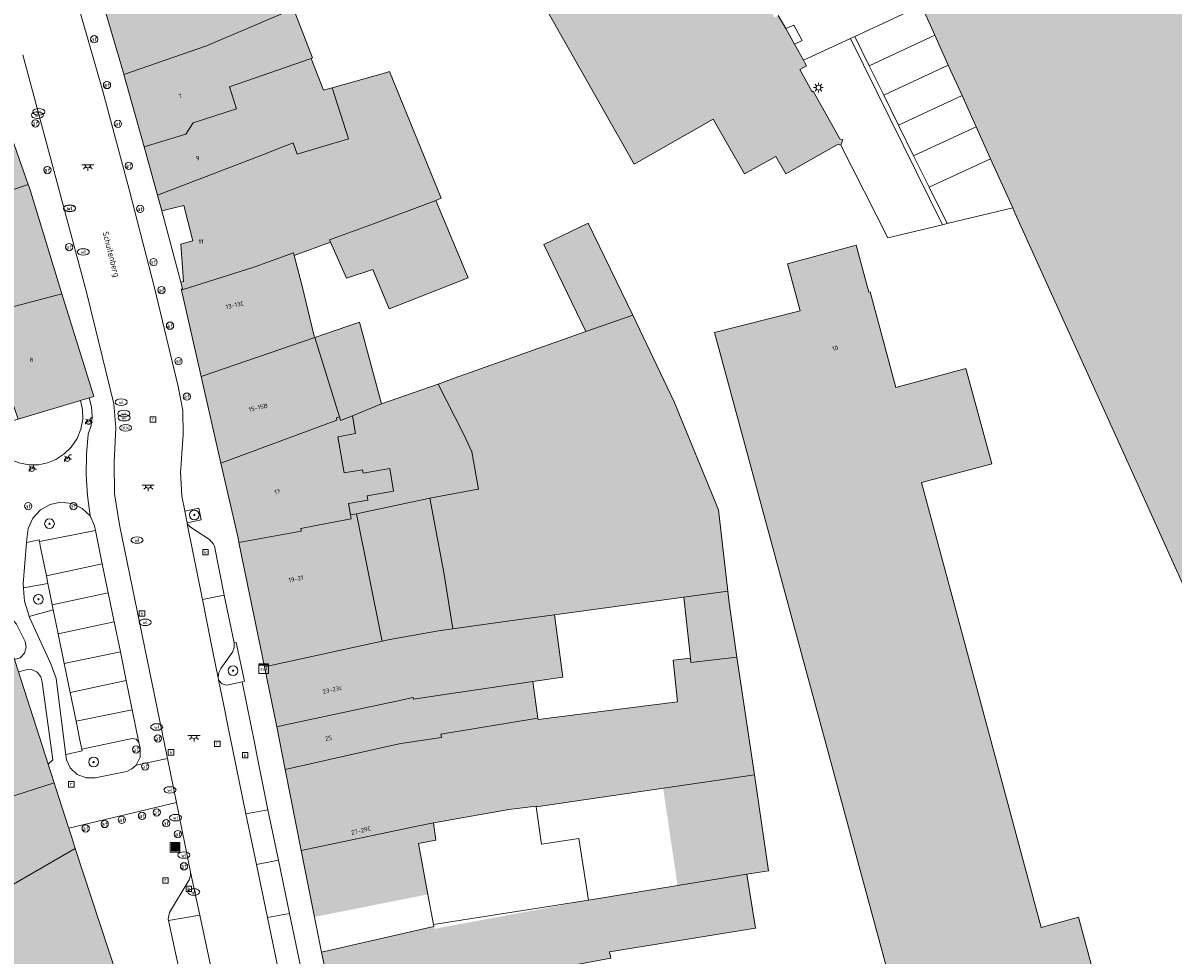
# Model space of a CAD drawing. Header units: metres. Extents: x 196496 to 197479, y 355250 to 356324.
# Tile 71 of 119: x 197022 to 197117, y 355898 to 355975. Entities that reach past the tile are written whole.
import ezdxf
from ezdxf.enums import TextEntityAlignment as Align

# ---------------------------------------------------------------- set-up
doc = ezdxf.new("R2010")
doc.units = ezdxf.units.M
doc.layers.get('0').update_dxf_attribs({"lineweight": 9})
for name, color, linetype, lineweight in [('B-WE-GR-BEPLANTING_CULTUUR_HEESTERS-GV', 251, 'Continuous', 9), ('B-WE-GR-BOOM-S', 251, 'Continuous', 9), ('B-WE-IE-MEUBILAIR_WEGMEUBILAIR-GV', 251, 'Continuous', 9), ('B-WE-IE-MEUBILAIR_WEGMEUBILAIR-S', 251, 'Continuous', 9), ('B-WE-KL-BRANDSTOF_PUT-S', 251, 'Continuous', 9), ('B-WE-KL-DATA-S', 251, 'Continuous', 9), ('B-WE-KL-ET_LS_OV_LICHTMAST-S', 251, 'Continuous', 9), ('B-WE-KL-ET_LS_OV_LICHTPUNT-S', 251, 'Continuous', 9), ('B-WE-KL-WATER-S', 251, 'Continuous', 9), ('B-WE-OG-BEBOUWING-GV', 251, 'Continuous', 9), ('B-WE-OG-BEBOUWING_HUISNUMMER-T35', 90, 'Continuous', 9), ('B-WE-OG-BEBOUWING_STRAATNAAM-T35', 130, 'Continuous', 9), ('B-WE-OG-TERREIN_ERF-GV', 251, 'Continuous', 9), ('B-WE-RI-GWA_KOLK-S', 251, 'Continuous', 9), ('B-WE-RI-GWA_RIOOLPUT-S', 251, 'Continuous', 9), ('B-WE-VH-GOOT-G', 251, 'Continuous', 9), ('B-WE-VH-VERHARDING_ASFALT-GV', 251, 'Continuous', 9), ('B-WE-VH-VERHARDING_BEDRIJFSVLOERPLAAT-GV', 251, 'Continuous', 9), ('B-WE-VH-VERHARDING_BETONSTRAATSTEEN-GV', 251, 'Continuous', 9), ('B-WE-VH-VERHARDING_OPEN-GV', 251, 'Continuous', 9), ('B-WE-VH-VERHARDING_STRAATBAKSTEEN-GV', 251, 'Continuous', 9), ('B-WE-VH-VERHARDING_TEGEL-GV', 251, 'Continuous', 9), ('B-WE-VW-AFSLUITPAAL-S', 251, 'Continuous', 9)]:
    doc.layers.add(name, color=color, linetype=linetype, lineweight=lineweight)
doc.layers.add('X-XX-AL-PRESENTATIE_GEBOUW3-V', color=7, linetype='Continuous', lineweight=9, true_color=0xebe1d6)
doc.styles.add('NLCS-ISO', font='NLCS-ISO.ttf')
doc.styles.add('NLCS-ISO-ANNOTATIEF-T35', font='NLCS-ISO.ttf', dxfattribs={"height": 3.5})

# ---------------------------------------------------------------- blocks, each defined once
blk = doc.blocks.new('SIE-WEG_AFVALBAK-SO')
at = {"linetype": 'ByBlock', "lineweight": 18}
h = blk.add_hatch(color=0, dxfattribs=at)
h.dxf.hatch_style = 1
h.paths.add_polyline_path([(-1.5, -1.5), (1.5, -1.5), (1.5, 1.5), (-1.5, 1.5)])
at = {"color": 0, "linetype": 'ByBlock', "lineweight": 18}
for points in [[(-2, -2), (2, -2), (2, 2), (-2, 2)], [(-1.5, -1.5), (1.5, -1.5), (1.5, 1.5), (-1.5, 1.5)]]:
    blk.add_lwpolyline(points, close=True, dxfattribs=at)
blk = doc.blocks.new('SKL-DATA_SIGNAAL_CAIKAST-SO')
at = {"color": 0, "linetype": 'ByBlock', "lineweight": 18}
for points in [[(-2, 2), (2, 2), (2, 1.68), (-2, 1.68)], [(-2, 1.52), (2, 1.52), (2, -2), (-2, -2)]]:
    blk.add_lwpolyline(points, close=True, dxfattribs=at)
at = {"color": 0, "linetype": 'ByBlock', "lineweight": 18, "style": 'NLCS-ISO'}
blk.add_text('cai', height=1.5, dxfattribs=at).set_placement((0, 0), align=Align.MIDDLE_CENTER)
blk = doc.blocks.new('SKL-ET_OV_LICHTMAST-SO')
at = {"color": 0, "linetype": 'ByBlock', "lineweight": 18}
for points in [[(-1.25, 0), (-2, 0)], [(-1.41, 1.41), (-0.88, 0.88)], [(0, 2), (0, 1.25)], [(0.88, 0.88), (1.41, 1.41)], [(2, 0), (1.25, 0)], [(-1.41, -1.41), (-0.88, -0.88)], [(0, -1.25), (0, -2)], [(0.88, -0.88), (1.41, -1.41)]]:
    blk.add_lwpolyline(points, dxfattribs=at)
blk.add_circle((0, 0), 1, dxfattribs=at)
blk = doc.blocks.new('SVW-AFSLUITPAAL-SO')
at = {"lineweight": 18}
blk.add_circle((0, 0), 1.5, dxfattribs=at)
at = {"lineweight": 18, "style": 'NLCS-ISO'}
blk.add_text('af', height=1.8, dxfattribs=at).set_placement((0, 0), align=Align.MIDDLE_CENTER)
blk = doc.blocks.new('SKL-WATER_WATERLEIDINGPUT-SO')
at = {"color": 0, "linetype": 'ByBlock', "lineweight": 18}
blk.add_ellipse((0, 0), major_axis=(2.5, 0), ratio=0.54, dxfattribs=at)
at = {"color": 0, "linetype": 'ByBlock', "lineweight": 18, "style": 'NLCS-ISO'}
blk.add_text('wl', height=1.5, dxfattribs=at).set_placement((0, 0), align=Align.MIDDLE_CENTER)
blk = doc.blocks.new('SRI-KOLK-SO')
at = {"color": 0, "linetype": 'ByBlock', "lineweight": 18}
blk.add_lwpolyline([(-1.125, -1.125), (1.125, -1.125), (1.125, 1.125), (-1.125, 1.125)], close=True, dxfattribs=at)
at = {"color": 0, "linetype": 'ByBlock', "lineweight": 18, "style": 'NLCS-ISO'}
blk.add_text('k', height=1.5, dxfattribs=at).set_placement((0, 0), align=Align.MIDDLE_CENTER)
blk = doc.blocks.new('SRI-PUT_INSPECTIEPUT_RIOOLPUT-SO')
at = {"color": 0, "linetype": 'ByBlock', "lineweight": 18}
blk.add_lwpolyline([(-1.12, -1.12), (1.12, -1.12), (1.12, 1.12), (-1.12, 1.12)], close=True, dxfattribs=at)
at = {"color": 0, "linetype": 'ByBlock', "lineweight": 18, "style": 'NLCS-ISO'}
blk.add_text('r', height=1.5, dxfattribs=at).set_placement((0, 0.28), align=Align.MIDDLE_CENTER)
blk = doc.blocks.new('SKL-BENZINEPUT_OLIEPUT-SO')
at = {"color": 0, "linetype": 'ByBlock', "lineweight": 18}
blk.add_ellipse((0, 0), major_axis=(2.5, 0), ratio=0.54, dxfattribs=at)
at = {"color": 0, "linetype": 'ByBlock', "lineweight": 18, "style": 'NLCS-ISO'}
blk.add_text('olie', height=1.5, dxfattribs=at).set_placement((0, 0.16), align=Align.MIDDLE_CENTER)
blk = doc.blocks.new('SIE-WEG_FIETSENREK-SO')
at = {"color": 0, "linetype": 'ByBlock', "lineweight": 18}
for points in [[(-1.5, -1.35), (-1.5, -0.54), (-0.73, -0.28), (-0.73, 0.53), (-1.5, 0.79)], [(-0.3, -0.45), (0.6, 1.35), (1.5, 1.35)], [(1.05, -0.45), (0.21, 0.58)], [(1.05, -0.45), (1.5, -0.45)]]:
    blk.add_lwpolyline(points, dxfattribs=at)
blk.add_circle((-0.3, -0.45), 0.9, dxfattribs=at)
blk = doc.blocks.new('SKL-ET_OV_LICHTPUNT-SO')
at = {"color": 0, "linetype": 'ByBlock', "lineweight": 18}
for points in [[(-1.25, 0), (-2.5, 0)], [(1.25, 0), (2.5, 0)], [(-0.92, -0.85), (-1.83, -1.7)], [(0, -1.25), (0, -2.5)], [(0.92, -0.85), (1.83, -1.7)]]:
    blk.add_lwpolyline(points, dxfattribs=at)
blk.add_lwpolyline([(0, 0), (1.25, 0, -1), (-1.25, 0)], format="xyb", close=True, dxfattribs=at)
blk = doc.blocks.new('SGR-BOOM_01-SO')
at = {"linetype": 'ByBlock', "lineweight": 18}
h = blk.add_hatch(color=0, dxfattribs=at)
h.dxf.hatch_style = 1
edge = h.paths.add_edge_path()
edge.add_arc((0, 0), 0.25, 0, 360)
at = {"color": 0, "linetype": 'ByBlock', "lineweight": 18}
for radius in [2, 0.25]:
    blk.add_circle((0, 0), radius, dxfattribs=at)

msp = doc.modelspace()

# ---------------------------------------------------------------- hatches: boundary and pattern name
at = {"layer": 'X-XX-AL-PRESENTATIE_GEBOUW3-V'}
for points in [[(197067.358, 356004.144), (197065.448, 356007.564), (197065.241, 356007.855), (197064.986, 356008.105), (197064.514, 356008.396), (197063.959, 356008.553), (197063.383, 356008.549), (197062.851, 356008.393), (197045.676, 355998.766), (197045.535, 355998.701), (197049.131, 355990.567), (197050.641, 355986.498), (197057.477, 355989.628), (197058.013, 355988.682), (197059.362, 355986.012), (197072.29, 355963.164), (197078.806, 355966.859), (197081.378, 355962.354), (197083.962, 355963.785), (197084.784, 355962.361), (197089.111, 355964.795), (197089.327, 355964.737), (197089.474, 355965.161), (197089.222, 355965.249), (197087.046, 355969.162), (197086.958, 355969.121), (197085.927, 355970.956), (197086.5, 355971.277), (197086.337, 355971.565), (197086.247, 355971.724), (197085.507, 355973.037), (197084.778, 355974.331), (197084.163, 355975.422), (197083.854, 355975.248), (197082.363, 355977.936), (197083.019, 355978.3), (197081.653, 355980.758), (197080.99, 355980.391), (197079.228, 355983.552), (197078.953, 355983.388), (197078.817, 355983.631), (197067.971, 356003.047)], [(197149.044, 355935.944), (197167.131, 355944.063), (197170.648, 355945.642), (197174.058, 355947.173), (197176.32, 355948.188), (197173.284, 355954.991), (197173.913, 355955.272), (197172.574, 355958.23), (197171.195, 355957.609), (197166.052, 355969.091), (197165.163, 355971.075), (197168.052, 355972.408), (197168.317, 355972.53), (197167.163, 355975.098), (197161.311, 355988.124), (197162.415, 355988.618), (197162.231, 355989.028), (197161.195, 355991.342), (197164.835, 355992.976), (197164.712, 355993.25), (197164.438, 355993.127), (197163.426, 355995.381), (197166.719, 355996.859), (197163.434, 356004.135), (197160.186, 356002.669), (197154.792, 356000.234), (197154.132, 356001.693), (197153.951, 356002.094), (197152.055, 356001.236), (197146.994, 355998.947), (197146.498, 355999.884), (197145.807, 356000.926), (197145.256, 356001.609), (197143.778, 356003.07), (197143.093, 356003.616), (197141.291, 356004.693), (197140.497, 356005.049), (197140.138, 356005.162), (197138.512, 356005.672), (197137.668, 356005.824), (197135.582, 356005.947), (197134.696, 356005.909), (197132.656, 356005.504), (197131.795, 356005.278), (197129.916, 356004.4), (197129.164, 356003.962), (197127.509, 356002.678), (197126.895, 356002.065), (197125.61, 356000.421), (197125.165, 355999.674), (197124.452, 355998.104), (197124.301, 355997.77), (197124.048, 355996.936), (197123.673, 355994.891), (197123.625, 355994.01), (197123.76, 355991.63), (197104.578, 355983.049), (197102.836, 355983.683), (197102.938, 355984.001), (197103.203, 355985.496), (197103.183, 355986.141), (197102.892, 355987.494), (197102.558, 355988.18), (197102.519, 355988.238), (197101.688, 355989.45), (197101.234, 355989.896), (197099.936, 355990.701), (197099.341, 355990.91), (197097.842, 355991.162), (197097.206, 355991.144), (197095.712, 355990.818), (197095.14, 355990.538), (197093.903, 355989.649), (197093.477, 355989.192), (197092.662, 355987.902), (197092.439, 355987.322), (197092.395, 355987.062), (197092.179, 355985.776), (197092.194, 355985.182), (197092.259, 355984.899), (197092.541, 355983.675), (197092.807, 355983.106), (197093.782, 355981.905), (197094.135, 355981.441), (197095.441, 355980.626), (197096.013, 355980.405), (197097.521, 355980.144), (197097.877, 355980.153), (197098.175, 355980.161), (197099.858, 355980.589), (197100.816, 355978.428), (197099.024, 355977.615), (197095.958, 355976.225), (197097.06, 355973.782), (197098.171, 355971.322), (197099.305, 355968.808), (197100.465, 355966.239), (197101.659, 355963.593), (197103.48, 355959.557), (197103.666, 355959.144), (197114.3, 355935.581), (197119.876, 355923.226), (197119.938, 355923.09), (197120.011, 355923.123), (197128.411, 355926.977), (197129.622, 355924.265), (197131.139, 355924.946), (197130.958, 355925.347), (197136.202, 355927.708), (197136.381, 355927.307), (197139.286, 355928.614), (197139.827, 355927.408), (197141.248, 355928.044), (197141.035, 355928.467), (197145.626, 355930.514), (197145.818, 355930.095), (197147.11, 355930.671), (197147.243, 355930.73), (197145.574, 355934.386), (197146.304, 355934.714), (197148.128, 355935.533)], [(197045.791, 355980.625), (197041.578, 355978.973), (197041.539, 355979.106), (197038.805, 355978.281), (197035.903, 355977.408), (197035.101, 355979.992), (197035.047, 355980.166), (197028.1, 355977.881), (197030.195, 355970.775), (197030.259, 355970.543), (197037.048, 355972.918), (197044.237, 355975.96), (197047.089, 355977.24)], [(197031.936, 355964.584), (197035.367, 355965.64), (197035.96, 355966.561), (197039.532, 355967.724), (197038.964, 355969.534), (197045.677, 355971.879), (197045.795, 355971.932), (197044.237, 355975.96), (197037.048, 355972.918), (197030.259, 355970.543)], [(197045.677, 355971.879), (197038.964, 355969.534), (197039.532, 355967.724), (197035.96, 355966.561), (197035.367, 355965.64), (197031.936, 355964.584), (197033.02, 355960.612), (197041.75, 355963.966), (197043.343, 355964.578), (197044.208, 355964.91), (197044.533, 355963.97), (197048.76, 355965.235), (197047.403, 355969.461), (197046.708, 355969.266)], [(197044.267, 355955.73), (197044.292, 355955.634), (197047.278, 355956.723), (197047.218, 355956.858), (197047.188, 355956.926), (197049, 355957.587), (197050.806, 355958.245), (197055.949, 355960.172), (197056.396, 355960.345), (197052.126, 355970.796), (197051.818, 355970.699), (197047.403, 355969.461), (197048.76, 355965.235), (197044.533, 355963.97), (197044.208, 355964.91), (197043.343, 355964.578), (197041.75, 355963.966), (197033.02, 355960.612), (197033.379, 355959.296), (197035.182, 355959.742), (197035.938, 355956.843), (197034.948, 355956.573), (197035.154, 355953.49), (197034.957, 355953.423), (197035.089, 355952.918), (197034.995, 355952.854), (197035.012, 355952.777), (197035.14, 355952.835), (197040.957, 355954.656), (197041.517, 355954.86), (197041.658, 355954.911), (197044.236, 355955.85)], [(197019.323, 355970.097), (197005.945, 355965.258), (197008.561, 355959.386), (197009.338, 355957.261), (197014.147, 355958.696), (197022.371, 355961.469)], [(197019.395, 355950.963), (197025.154, 355952.469), (197022.466, 355961.2), (197022.371, 355961.469), (197014.147, 355958.696), (197009.338, 355957.261), (197010.96, 355952.714), (197013.292, 355953.585), (197014.724, 355949.738), (197016.229, 355950.159), (197018.554, 355950.953), (197018.602, 355950.756)], [(197048.594, 355953.753), (197050.772, 355954.463), (197052.1, 355951.236), (197052.821, 355951.5), (197053.598, 355951.812), (197058.611, 355953.784), (197055.949, 355960.172), (197050.806, 355958.245), (197049, 355957.587), (197047.188, 355956.926), (197047.218, 355956.858), (197047.278, 355956.723)], [(197068.321, 355949.351), (197072.176, 355950.703), (197068.511, 355958.296), (197064.861, 355956.54)], [(197095.996, 355886.185), (197106.135, 355888.7), (197108.767, 355889.353), (197108.551, 355890.112), (197111.63, 355890.954), (197108.892, 355901.074), (197105.835, 355900.237), (197098.268, 355928.341), (197095.961, 355936.911), (197101.666, 355938.427), (197101.746, 355938.448), (197099.627, 355946.311), (197093.861, 355944.746), (197091.74, 355952.637), (197091.629, 355952.592), (197090.579, 355956.478), (197084.927, 355954.944), (197085.973, 355951.077), (197078.915, 355949.277)], [(197036.632, 355945.644), (197045.977, 355948.861), (197045.94, 355948.981), (197044.95, 355953.09), (197044.292, 355955.634), (197044.267, 355955.73), (197044.236, 355955.85), (197041.658, 355954.911), (197041.517, 355954.86), (197040.957, 355954.656), (197035.14, 355952.835), (197035.012, 355952.777)], [(197026.687, 355943.672), (197027.394, 355943.882), (197027.764, 355943.992), (197025.154, 355952.469), (197019.395, 355950.963), (197018.602, 355950.756), (197018.554, 355950.953), (197016.229, 355950.159), (197014.724, 355949.738), (197014.953, 355949.123), (197018.704, 355950.519), (197019.486, 355948.141), (197019.932, 355946.785), (197021.536, 355942.138)], [(197058.273, 355940.872), (197058.916, 355939.441), (197059.458, 355936.367), (197059.269, 355936.323), (197055.465, 355935.619), (197056.605, 355929.503), (197057.361, 355924.853), (197063.24, 355925.661), (197065.717, 355926.001), (197076.382, 355927.467), (197080.003, 355927.966), (197079.252, 355934.654), (197075.596, 355943.571), (197072.176, 355950.703), (197068.321, 355949.351), (197057.475, 355945.526), (197056.143, 355945.032)], [(197048.006, 355942.33), (197048.098, 355942.033), (197049.09, 355942.403), (197051.472, 355943.389), (197049.655, 355950.126), (197045.977, 355948.861)], [(197038.251, 355938.514), (197047.806, 355942.048), (197047.758, 355942.249), (197048.006, 355942.33), (197045.977, 355948.861), (197036.632, 355945.644)], [(197059.269, 355936.323), (197059.458, 355936.367), (197058.916, 355939.441), (197058.273, 355940.872), (197056.143, 355945.032), (197051.472, 355943.389), (197049.09, 355942.403), (197049.347, 355940.94), (197047.883, 355940.682), (197048.407, 355937.7), (197049.919, 355937.966), (197049.969, 355937.681), (197052.151, 355938.064), (197052.477, 355936.208), (197050.299, 355935.826), (197050.363, 355935.458), (197048.767, 355935.178), (197048.923, 355934.243), (197049.429, 355934.334), (197055.465, 355935.619)], [(197048.923, 355934.243), (197048.767, 355935.178), (197050.363, 355935.458), (197050.299, 355935.826), (197052.477, 355936.208), (197052.151, 355938.064), (197049.969, 355937.681), (197049.919, 355937.966), (197048.407, 355937.7), (197047.883, 355940.682), (197049.347, 355940.94), (197049.09, 355942.403), (197048.098, 355942.033), (197048.006, 355942.33), (197047.758, 355942.249), (197047.806, 355942.048), (197038.251, 355938.514), (197039.656, 355932.327), (197039.73, 355931.964), (197044.852, 355932.909), (197044.848, 355932.997), (197044.844, 355933.092), (197044.843, 355933.116), (197047.091, 355933.552), (197048.977, 355933.917)], [(197019.887, 355926.586), (197017.464, 355934.154), (197017.146, 355935.146), (197016.559, 355936.978), (197016.168, 355938.199), (197014.742, 355937.742), (197014.463, 355938.573), (197015.831, 355938.98), (197015.618, 355939.697), (197014.267, 355939.157), (197009.989, 355937.612), (197004.713, 355935.531), (197004.953, 355934.923), (197002.85, 355934.245), (197004.402, 355929.427), (197008.555, 355916.536), (197005.483, 355915.547), (197008.258, 355906.929), (197011.33, 355907.919), (197024.506, 355912.165), (197024.015, 355913.698), (197021.575, 355921.316), (197021.255, 355922.317), (197020.205, 355925.594)], [(197051.484, 355924.09), (197051.534, 355923.841), (197052.151, 355923.976), (197056.167, 355924.689), (197057.361, 355924.853), (197056.605, 355929.503), (197055.465, 355935.619), (197049.429, 355934.334)], [(197051.534, 355923.841), (197051.484, 355924.09), (197049.429, 355934.334), (197048.923, 355934.243), (197048.977, 355933.917), (197047.091, 355933.552), (197044.843, 355933.116), (197044.844, 355933.092), (197044.848, 355932.997), (197044.852, 355932.909), (197039.73, 355931.964), (197041.83, 355921.714)], [(197076.927, 355922.425), (197076.965, 355922.078), (197080.743, 355922.513), (197080.113, 355926.983), (197080.003, 355927.966), (197076.382, 355927.467)], [(197042.84, 355916.774), (197043.433, 355916.901), (197053.094, 355918.968), (197054.07, 355919.177), (197054.075, 355919.178), (197054.119, 355919.045), (197056.848, 355919.455), (197063.947, 355920.52), (197063.95, 355920.496), (197066.424, 355920.861), (197065.717, 355926.001), (197063.24, 355925.661), (197057.361, 355924.853), (197056.167, 355924.689), (197052.151, 355923.976), (197051.534, 355923.841), (197041.83, 355921.714)], [(197075.863, 355918.84), (197064.381, 355917.361), (197064.364, 355917.485), (197056.365, 355916.17), (197056.406, 355915.882), (197053.078, 355915.405), (197051.957, 355915.152), (197043.54, 355913.251), (197044.867, 355906.582), (197054.284, 355908.561), (197055.756, 355908.864), (197056.405, 355908.977), (197061.971, 355909.947), (197064.219, 355910.236), (197064.226, 355910.184), (197074.68, 355911.71), (197082.193, 355912.807), (197080.743, 355922.513), (197076.965, 355922.078), (197076.927, 355922.425), (197075.493, 355922.27)], [(197053.078, 355915.405), (197056.406, 355915.882), (197056.365, 355916.17), (197064.364, 355917.485), (197063.95, 355920.496), (197063.947, 355920.52), (197056.848, 355919.455), (197054.119, 355919.045), (197054.075, 355919.178), (197054.07, 355919.177), (197053.094, 355918.968), (197043.433, 355916.901), (197042.84, 355916.774), (197043.54, 355913.251), (197051.957, 355915.152)], [(197081.567, 355904.61), (197083.362, 355904.904), (197082.193, 355912.807), (197074.68, 355911.71), (197075.868, 355903.678)], [(197025.703, 355908.46), (197024.647, 355911.725), (197024.506, 355912.165), (197011.33, 355907.919), (197012.711, 355903.632), (197013.651, 355900.303), (197013.962, 355899.699), (197018.136, 355902.079), (197026.248, 355906.742), (197026.068, 355907.29), (197025.719, 355908.408)], [(197055.756, 355908.864), (197054.284, 355908.561), (197044.867, 355906.582), (197045.96, 355901.096), (197055.307, 355902.958), (197054.527, 355907.155), (197055.96, 355907.439)], [(196987.156, 355890.982), (196988.864, 355886.687), (196989.432, 355885.257), (196992.696, 355879.627), (196991.19, 355878.762), (196994.093, 355871.996), (196994.241, 355872.076), (197000.31, 355875.363), (197021.4, 355886.822), (197021.492, 355886.872), (197021.562, 355886.733), (197021.629, 355886.599), (197031.015, 355892.204), (197026.248, 355906.742), (197018.136, 355902.079), (197013.962, 355899.699), (197013.651, 355900.303), (197006.266, 355895.841), (197006.313, 355895.721), (197006, 355895.524), (197002.254, 355901.121), (196987.375, 355891.129)], [(197047.721, 355892.67), (197056.712, 355894.797), (197056.84, 355894.827), (197056.814, 355894.908), (197056.793, 355894.972), (197065.824, 355896.84), (197070.369, 355897.686), (197070.263, 355898.216), (197082.292, 355900.184), (197081.567, 355904.61), (197075.868, 355903.678), (197068.524, 355902.476), (197055.834, 355900.119), (197055.801, 355900.296), (197046.538, 355898.196)]]:
    msp.add_hatch(color=256, dxfattribs=at).paths.add_polyline_path(points)

# ---------------------------------------------------------------- linework, layer by layer
at = {"layer": 'B-WE-GR-BEPLANTING_CULTUUR_HEESTERS-GV', "flags": 128}
for points in [[(197022.256, 355932.242), (197022.234, 355931.963), (197023.262, 355932.181), (197023.292, 355932.037), (197027.912, 355932.944), (197027.833, 355933.328), (197027.482, 355934.175), (197026.827, 355934.78), (197025.975, 355935.173), (197025.044, 355935.278), (197024.17, 355935.099), (197023.39, 355934.666), (197022.75, 355933.98), (197022.36, 355933.128)], [(197035.268, 355934.543), (197035.461, 355933.582), (197036.633, 355933.83), (197036.422, 355934.805)], [(197022.012, 355927.796), (197022.054, 355927.117), (197022.441, 355925.901), (197022.449, 355925.875), (197024.44, 355926.407), (197024.438, 355926.415), (197024.355, 355926.825), (197024.075, 355928.195), (197023.995, 355928.588), (197021.986, 355928.217)], [(197020.205, 355925.594), (197021.255, 355922.317), (197021.703, 355922.458), (197022.076, 355922.836), (197022.213, 355923.349), (197022.108, 355923.807), (197021.41, 355925.229), (197021.189, 355925.475), (197020.876, 355925.638), (197020.525, 355925.676)], [(197039.336, 355923.685), (197039.332, 355923.3), (197039.191, 355922.937), (197038.238, 355921.591), (197038.087, 355921.242), (197038.026, 355920.798), (197038.058, 355920.634), (197038.331, 355920.326), (197038.747, 355920.217), (197039.995, 355920.486), (197040.186, 355920.527), (197039.514, 355923.723)], [(197024.015, 355913.698), (197024.41, 355914.054), (197023.514, 355920.451), (197023.415, 355920.892), (197023.103, 355921.284), (197022.645, 355921.49), (197022.194, 355921.477), (197021.575, 355921.316)], [(197031.489, 355915.486), (197031.277, 355915.759), (197030.936, 355915.817), (197026.783, 355914.926), (197026.807, 355914.803), (197025.495, 355914.49), (197025.476, 355914.423), (197025.523, 355914.047), (197025.836, 355913.386), (197026.409, 355912.847), (197027.142, 355912.566), (197027.874, 355912.572), (197030.507, 355913.091), (197030.918, 355913.297), (197031.256, 355913.608), (197031.588, 355914.274), (197031.595, 355915.019)]]:
    msp.add_lwpolyline(points, close=True, dxfattribs=at)
at = {"layer": 'B-WE-IE-MEUBILAIR_WEGMEUBILAIR-GV', "flags": 128}
for points in [[(197035.461, 355933.582), (197036.633, 355933.83), (197036.422, 355934.805), (197035.268, 355934.543)], [(197040.186, 355920.527), (197039.514, 355923.723), (197039.336, 355923.685), (197039.332, 355923.3), (197039.191, 355922.937), (197038.238, 355921.591), (197038.087, 355921.242), (197038.026, 355920.798), (197038.058, 355920.634), (197038.331, 355920.326), (197038.747, 355920.217), (197039.995, 355920.486)]]:
    msp.add_lwpolyline(points, close=True, dxfattribs=at)
at = {"layer": 'B-WE-OG-BEBOUWING-GV', "flags": 128}
for points in [[(197059.362, 355986.012), (197072.29, 355963.164), (197078.806, 355966.859), (197081.378, 355962.354), (197083.962, 355963.785), (197084.784, 355962.361), (197089.111, 355964.795), (197089.327, 355964.737), (197089.474, 355965.161), (197089.222, 355965.249), (197087.046, 355969.162), (197086.958, 355969.121), (197085.927, 355970.956), (197086.5, 355971.277), (197086.337, 355971.565), (197086.247, 355971.724), (197085.507, 355973.037), (197084.778, 355974.331), (197084.163, 355975.422)], [(197095.958, 355976.225), (197097.06, 355973.782), (197098.171, 355971.322), (197099.305, 355968.808), (197100.465, 355966.239), (197101.659, 355963.593), (197103.48, 355959.557), (197103.666, 355959.144), (197114.3, 355935.581), (197119.876, 355923.226)]]:
    msp.add_lwpolyline(points, dxfattribs=at)
for points in [[(197045.791, 355980.625), (197041.578, 355978.973), (197041.539, 355979.106), (197038.805, 355978.281), (197035.903, 355977.408), (197035.101, 355979.992), (197035.047, 355980.166), (197028.1, 355977.881), (197030.195, 355970.775), (197030.259, 355970.543), (197037.048, 355972.918), (197044.237, 355975.96), (197047.089, 355977.24)], [(197031.936, 355964.584), (197035.367, 355965.64), (197035.96, 355966.561), (197039.532, 355967.724), (197038.964, 355969.534), (197045.677, 355971.879), (197045.795, 355971.932), (197044.237, 355975.96), (197037.048, 355972.918), (197030.259, 355970.543)], [(197045.677, 355971.879), (197038.964, 355969.534), (197039.532, 355967.724), (197035.96, 355966.561), (197035.367, 355965.64), (197031.936, 355964.584), (197033.02, 355960.612), (197041.75, 355963.966), (197043.343, 355964.578), (197044.208, 355964.91), (197044.533, 355963.97), (197048.76, 355965.235), (197047.403, 355969.461), (197046.708, 355969.266)], [(197044.267, 355955.73), (197044.292, 355955.634), (197047.278, 355956.723), (197047.218, 355956.858), (197047.188, 355956.926), (197049, 355957.587), (197050.806, 355958.245), (197055.949, 355960.172), (197056.396, 355960.345), (197052.126, 355970.796), (197051.818, 355970.699), (197047.403, 355969.461), (197048.76, 355965.235), (197044.533, 355963.97), (197044.208, 355964.91), (197043.343, 355964.578), (197041.75, 355963.966), (197033.02, 355960.612), (197033.379, 355959.296), (197035.182, 355959.742), (197035.938, 355956.843), (197034.948, 355956.573), (197035.154, 355953.49), (197034.957, 355953.423), (197035.089, 355952.918), (197034.995, 355952.854), (197035.012, 355952.777), (197035.14, 355952.835), (197040.957, 355954.656), (197041.517, 355954.86), (197041.658, 355954.911), (197044.236, 355955.85)], [(197019.323, 355970.097), (197005.945, 355965.258), (197008.561, 355959.386), (197009.338, 355957.261), (197014.147, 355958.696), (197022.371, 355961.469)], [(197019.395, 355950.963), (197025.154, 355952.469), (197022.466, 355961.2), (197022.371, 355961.469), (197014.147, 355958.696), (197009.338, 355957.261), (197010.96, 355952.714), (197013.292, 355953.585), (197014.724, 355949.738), (197016.229, 355950.159), (197018.554, 355950.953), (197018.602, 355950.756)], [(197048.594, 355953.753), (197050.772, 355954.463), (197052.1, 355951.236), (197052.821, 355951.5), (197053.598, 355951.812), (197058.611, 355953.784), (197055.949, 355960.172), (197050.806, 355958.245), (197049, 355957.587), (197047.188, 355956.926), (197047.218, 355956.858), (197047.278, 355956.723)], [(197068.321, 355949.351), (197072.176, 355950.703), (197068.511, 355958.296), (197064.861, 355956.54)], [(197095.996, 355886.185), (197106.135, 355888.7), (197108.767, 355889.353), (197108.551, 355890.112), (197111.63, 355890.954), (197108.892, 355901.074), (197105.835, 355900.237), (197098.268, 355928.341), (197095.961, 355936.911), (197101.666, 355938.427), (197101.746, 355938.448), (197099.627, 355946.311), (197093.861, 355944.746), (197091.74, 355952.637), (197091.629, 355952.592), (197090.579, 355956.478), (197084.927, 355954.944), (197085.973, 355951.077), (197078.915, 355949.277)], [(197036.632, 355945.644), (197045.977, 355948.861), (197045.94, 355948.981), (197044.95, 355953.09), (197044.292, 355955.634), (197044.267, 355955.73), (197044.236, 355955.85), (197041.658, 355954.911), (197041.517, 355954.86), (197040.957, 355954.656), (197035.14, 355952.835), (197035.012, 355952.777)], [(197026.687, 355943.672), (197027.394, 355943.882), (197027.764, 355943.992), (197025.154, 355952.469), (197019.395, 355950.963), (197018.602, 355950.756), (197018.554, 355950.953), (197016.229, 355950.159), (197014.724, 355949.738), (197014.953, 355949.123), (197018.704, 355950.519), (197019.486, 355948.141), (197019.932, 355946.785), (197021.536, 355942.138)], [(197058.273, 355940.872), (197058.916, 355939.441), (197059.458, 355936.367), (197059.269, 355936.323), (197055.465, 355935.619), (197056.605, 355929.503), (197057.361, 355924.853), (197063.24, 355925.661), (197065.717, 355926.001), (197076.382, 355927.467), (197080.003, 355927.966), (197079.252, 355934.654), (197075.596, 355943.571), (197072.176, 355950.703), (197068.321, 355949.351), (197057.475, 355945.526), (197056.143, 355945.032)], [(197048.006, 355942.33), (197048.098, 355942.033), (197049.09, 355942.403), (197051.472, 355943.389), (197049.655, 355950.126), (197045.977, 355948.861)], [(197038.251, 355938.514), (197047.806, 355942.048), (197047.758, 355942.249), (197048.006, 355942.33), (197045.977, 355948.861), (197036.632, 355945.644)], [(197059.269, 355936.323), (197059.458, 355936.367), (197058.916, 355939.441), (197058.273, 355940.872), (197056.143, 355945.032), (197051.472, 355943.389), (197049.09, 355942.403), (197049.347, 355940.94), (197047.883, 355940.682), (197048.407, 355937.7), (197049.919, 355937.966), (197049.969, 355937.681), (197052.151, 355938.064), (197052.477, 355936.208), (197050.299, 355935.826), (197050.363, 355935.458), (197048.767, 355935.178), (197048.923, 355934.243), (197049.429, 355934.334), (197055.465, 355935.619)], [(197048.923, 355934.243), (197048.767, 355935.178), (197050.363, 355935.458), (197050.299, 355935.826), (197052.477, 355936.208), (197052.151, 355938.064), (197049.969, 355937.681), (197049.919, 355937.966), (197048.407, 355937.7), (197047.883, 355940.682), (197049.347, 355940.94), (197049.09, 355942.403), (197048.098, 355942.033), (197048.006, 355942.33), (197047.758, 355942.249), (197047.806, 355942.048), (197038.251, 355938.514), (197039.656, 355932.327), (197039.73, 355931.964), (197044.852, 355932.909), (197044.848, 355932.997), (197044.844, 355933.092), (197044.843, 355933.116), (197047.091, 355933.552), (197048.977, 355933.917)], [(197019.887, 355926.586), (197017.464, 355934.154), (197017.146, 355935.146), (197016.559, 355936.978), (197016.168, 355938.199), (197014.742, 355937.742), (197014.463, 355938.573), (197015.831, 355938.98), (197015.618, 355939.697), (197014.267, 355939.157), (197009.989, 355937.612), (197004.713, 355935.531), (197004.953, 355934.923), (197002.85, 355934.245), (197004.402, 355929.427), (197008.555, 355916.536), (197005.483, 355915.547), (197008.258, 355906.929), (197011.33, 355907.919), (197024.506, 355912.165), (197024.015, 355913.698), (197021.575, 355921.316), (197021.255, 355922.317), (197020.205, 355925.594)], [(197051.484, 355924.09), (197051.534, 355923.841), (197052.151, 355923.976), (197056.167, 355924.689), (197057.361, 355924.853), (197056.605, 355929.503), (197055.465, 355935.619), (197049.429, 355934.334)], [(197051.534, 355923.841), (197051.484, 355924.09), (197049.429, 355934.334), (197048.923, 355934.243), (197048.977, 355933.917), (197047.091, 355933.552), (197044.843, 355933.116), (197044.844, 355933.092), (197044.848, 355932.997), (197044.852, 355932.909), (197039.73, 355931.964), (197041.83, 355921.714)], [(197076.927, 355922.425), (197076.965, 355922.078), (197080.743, 355922.513), (197080.113, 355926.983), (197080.003, 355927.966), (197076.382, 355927.467)], [(197042.84, 355916.774), (197043.433, 355916.901), (197053.094, 355918.968), (197054.07, 355919.177), (197054.075, 355919.178), (197054.119, 355919.045), (197056.848, 355919.455), (197063.947, 355920.52), (197063.95, 355920.496), (197066.424, 355920.861), (197065.717, 355926.001), (197063.24, 355925.661), (197057.361, 355924.853), (197056.167, 355924.689), (197052.151, 355923.976), (197051.534, 355923.841), (197041.83, 355921.714)], [(197075.863, 355918.84), (197064.381, 355917.361), (197064.364, 355917.485), (197056.365, 355916.17), (197056.406, 355915.882), (197053.078, 355915.405), (197051.957, 355915.152), (197043.54, 355913.251), (197044.867, 355906.582), (197054.284, 355908.561), (197055.756, 355908.864), (197056.405, 355908.977), (197061.971, 355909.947), (197064.219, 355910.236), (197064.226, 355910.184), (197082.193, 355912.807), (197080.743, 355922.513), (197076.965, 355922.078), (197076.927, 355922.425), (197075.493, 355922.27)], [(197053.078, 355915.405), (197056.406, 355915.882), (197056.365, 355916.17), (197064.364, 355917.485), (197063.95, 355920.496), (197063.947, 355920.52), (197056.848, 355919.455), (197054.119, 355919.045), (197054.075, 355919.178), (197054.07, 355919.177), (197053.094, 355918.968), (197043.433, 355916.901), (197042.84, 355916.774), (197043.54, 355913.251), (197051.957, 355915.152)], [(197064.226, 355910.184), (197064.661, 355907.084), (197067.722, 355907.559), (197068.524, 355902.476), (197081.567, 355904.61), (197083.362, 355904.904), (197082.193, 355912.807)], [(197025.703, 355908.46), (197024.647, 355911.725), (197024.506, 355912.165), (197011.33, 355907.919), (197012.711, 355903.632), (197013.651, 355900.303), (197013.962, 355899.699), (197018.136, 355902.079), (197026.248, 355906.742), (197026.068, 355907.29), (197025.719, 355908.408)], [(197055.77, 355900.465), (197055.307, 355902.958), (197054.527, 355907.155), (197055.96, 355907.439), (197055.756, 355908.864), (197054.284, 355908.561), (197044.867, 355906.582), (197046.538, 355898.196), (197055.801, 355900.296)], [(196987.156, 355890.982), (196988.864, 355886.687), (196989.432, 355885.257), (196992.696, 355879.627), (196991.19, 355878.762), (196994.093, 355871.996), (196994.241, 355872.076), (197000.31, 355875.363), (197021.4, 355886.822), (197021.492, 355886.872), (197021.562, 355886.733), (197021.629, 355886.599), (197031.015, 355892.204), (197026.248, 355906.742), (197018.136, 355902.079), (197013.962, 355899.699), (197013.651, 355900.303), (197006.266, 355895.841), (197006.313, 355895.721), (197006, 355895.524), (197002.254, 355901.121), (196987.375, 355891.129)], [(197065.387, 355901.981), (197055.77, 355900.465), (197055.801, 355900.296), (197046.538, 355898.196), (197047.721, 355892.67), (197056.712, 355894.797), (197056.84, 355894.827), (197056.814, 355894.908), (197056.793, 355894.972), (197065.824, 355896.84), (197070.369, 355897.686), (197070.263, 355898.216), (197082.292, 355900.184), (197081.567, 355904.61), (197068.524, 355902.476)]]:
    msp.add_lwpolyline(points, close=True, dxfattribs=at)
at = {"layer": 'B-WE-OG-TERREIN_ERF-GV', "flags": 128}
for points in [[(197119.876, 355923.226), (197114.3, 355935.581), (197103.666, 355959.144), (197103.48, 355959.557), (197098.079, 355958.256), (197097.702, 355958.165), (197093.181, 355957.075), (197089.327, 355964.737), (197089.111, 355964.795), (197084.784, 355962.361), (197083.962, 355963.785), (197081.378, 355962.354), (197078.806, 355966.859), (197072.29, 355963.164), (197059.362, 355986.012)], [(197044.237, 355975.96), (197045.795, 355971.932), (197045.677, 355971.879), (197046.708, 355969.266), (197047.403, 355969.461), (197051.818, 355970.699), (197052.126, 355970.796), (197056.396, 355960.345), (197055.949, 355960.172), (197058.611, 355953.784), (197053.598, 355951.812), (197052.821, 355951.5), (197052.1, 355951.236), (197050.772, 355954.463), (197048.594, 355953.753), (197047.278, 355956.723), (197044.292, 355955.634), (197044.95, 355953.09), (197045.94, 355948.981), (197045.977, 355948.861), (197049.655, 355950.126), (197051.472, 355943.389), (197056.143, 355945.032), (197057.475, 355945.526), (197068.321, 355949.351), (197064.861, 355956.54), (197068.511, 355958.296), (197072.176, 355950.703), (197075.596, 355943.571), (197079.252, 355934.654), (197080.003, 355927.966), (197080.113, 355926.983), (197080.743, 355922.513), (197082.193, 355912.807), (197083.362, 355904.904), (197081.567, 355904.61), (197082.292, 355900.184), (197070.263, 355898.216), (197070.369, 355897.686)]]:
    msp.add_lwpolyline(points, dxfattribs=at)
for points in [[(197106.135, 355888.7), (197095.996, 355886.185), (197078.915, 355949.277), (197085.973, 355951.077), (197084.927, 355954.944), (197090.579, 355956.478), (197091.629, 355952.592), (197091.74, 355952.637), (197093.861, 355944.746), (197099.627, 355946.311), (197101.746, 355938.448), (197101.666, 355938.427), (197095.961, 355936.911), (197098.268, 355928.341), (197105.835, 355900.237), (197108.892, 355901.074), (197111.63, 355890.954), (197108.551, 355890.112), (197108.767, 355889.353)], [(197064.381, 355917.361), (197075.863, 355918.84), (197075.493, 355922.27), (197076.927, 355922.425), (197076.382, 355927.467), (197065.717, 355926.001), (197066.424, 355920.861), (197063.95, 355920.496), (197064.364, 355917.485)], [(197055.77, 355900.465), (197065.387, 355901.981), (197068.524, 355902.476), (197067.722, 355907.559), (197064.661, 355907.084), (197064.226, 355910.184), (197064.219, 355910.236), (197061.971, 355909.947), (197056.405, 355908.977), (197055.756, 355908.864), (197055.96, 355907.439), (197054.527, 355907.155), (197055.307, 355902.958)]]:
    msp.add_lwpolyline(points, close=True, dxfattribs=at)
at = {"layer": 'B-WE-VH-GOOT-G', "flags": 128}
for points in [[(197090.124, 355973.521), (197097.702, 355958.165)], [(197090.467, 355973.68), (197091.653, 355971.276)], [(197091.653, 355971.276), (197092.848, 355968.855)], [(197092.848, 355968.855), (197094.069, 355966.381)], [(197094.069, 355966.381), (197095.317, 355963.854)], [(197095.317, 355963.854), (197096.602, 355961.25)], [(197096.602, 355961.25), (197098.079, 355958.256)]]:
    msp.add_lwpolyline(points, dxfattribs=at)
at = {"layer": 'B-WE-VH-VERHARDING_ASFALT-GV', "flags": 128}
for points in [[(197042.996, 355896.68), (197042.088, 355901.052), (197041.178, 355905.432), (197040.311, 355909.604), (197039.225, 355914.833), (197039.167, 355915.114), (197038.93, 355916.291), (197038.482, 355918.522), (197038.058, 355920.634), (197038.026, 355920.798), (197037.592, 355922.96), (197036.728, 355927.266), (197035.479, 355933.494), (197035.461, 355933.582), (197035.268, 355934.543), (197035.264, 355934.564), (197035.017, 355935.799), (197034.928, 355937.815), (197034.941, 355938.01), (197035.03, 355939.337), (197035.131, 355940.833), (197035.108, 355942.846), (197034.718, 355944.82), (197032.77, 355952.966), (197030.701, 355961.082), (197028.511, 355969.167), (197026.201, 355977.218)], [(197021.919, 355972.178), (197027.186, 355952.601), (197029.428, 355943.396), (197029.598, 355941.41), (197029.444, 355938.598), (197029.489, 355935.989), (197029.9, 355933.413), (197033.837, 355914.17), (197034.582, 355910.526), (197035.754, 355904.797), (197036.512, 355901.23), (197037.551, 355896.342)]]:
    msp.add_lwpolyline(points, dxfattribs=at)
at = {"layer": 'B-WE-VH-VERHARDING_BEDRIJFSVLOERPLAAT-GV', "flags": 128}
msp.add_lwpolyline([(197084.778, 355974.331), (197085.507, 355973.037), (197086.125, 355973.366), (197085.443, 355974.63)], close=True, dxfattribs=at)
at = {"layer": 'B-WE-VH-VERHARDING_BETONSTRAATSTEEN-GV', "flags": 128}
for points in [[(197090.467, 355973.68), (197090.124, 355973.521), (197097.702, 355958.165), (197098.079, 355958.256), (197096.602, 355961.25), (197095.317, 355963.854), (197094.069, 355966.381), (197092.848, 355968.855), (197091.653, 355971.276)], [(197035.752, 355933.231), (197035.723, 355933.25), (197035.479, 355933.494), (197036.728, 355927.266), (197038.526, 355927.631), (197037.708, 355931.652), (197037.625, 355931.823), (197037.316, 355932.211)], [(197027.912, 355932.944), (197023.292, 355932.037), (197023.391, 355931.547), (197023.866, 355929.218), (197028.471, 355930.217)], [(197023.292, 355932.037), (197023.262, 355932.181), (197022.234, 355931.963), (197021.965, 355928.563), (197021.986, 355928.217), (197023.995, 355928.588), (197023.866, 355929.218), (197023.391, 355931.547)], [(197024.355, 355926.825), (197028.963, 355927.813), (197028.471, 355930.217), (197023.866, 355929.218), (197023.995, 355928.588), (197024.075, 355928.195)], [(197028.963, 355927.813), (197024.355, 355926.825), (197024.438, 355926.415), (197024.44, 355926.407), (197024.841, 355924.44), (197029.451, 355925.433)], [(197038.026, 355920.798), (197038.087, 355921.242), (197038.238, 355921.591), (197039.191, 355922.937), (197039.332, 355923.3), (197039.336, 355923.685), (197038.98, 355925.402), (197038.526, 355927.631), (197036.728, 355927.266), (197037.592, 355922.96)], [(197029.961, 355922.943), (197029.451, 355925.433), (197024.841, 355924.44), (197025.342, 355921.987)], [(197025.827, 355919.61), (197030.444, 355920.584), (197029.961, 355922.943), (197025.342, 355921.987)], [(197025.827, 355919.61), (197026.31, 355917.243), (197030.942, 355918.157), (197030.444, 355920.584)], [(197039.995, 355920.486), (197038.747, 355920.217), (197038.331, 355920.326), (197038.058, 355920.634), (197038.482, 355918.522), (197038.93, 355916.291), (197039.167, 355915.114), (197039.225, 355914.833), (197040.311, 355909.604), (197042.123, 355909.935), (197041.189, 355914.597), (197041.064, 355915.215)], [(197026.783, 355914.926), (197030.936, 355915.817), (197031.277, 355915.759), (197031.489, 355915.486), (197030.942, 355918.157), (197026.31, 355917.243), (197026.63, 355915.675)], [(197041.178, 355905.432), (197042.988, 355905.763), (197042.123, 355909.935), (197040.311, 355909.604)], [(197041.178, 355905.432), (197042.088, 355901.052), (197043.894, 355901.389), (197042.988, 355905.763)], [(197033.935, 355900.811), (197036.512, 355901.23), (197035.754, 355904.797), (197035.747, 355904.508), (197035.62, 355904.147), (197034.019, 355901.452), (197033.906, 355900.948)], [(197035, 355895.864), (197037.551, 355896.342), (197036.512, 355901.23), (197033.935, 355900.811)], [(197044.796, 355897.038), (197043.894, 355901.389), (197042.088, 355901.052), (197042.996, 355896.68)]]:
    msp.add_lwpolyline(points, close=True, dxfattribs=at)
for points in [[(197021.575, 355921.316), (197022.194, 355921.477), (197022.645, 355921.49), (197023.103, 355921.284), (197023.415, 355920.892), (197023.514, 355920.451), (197024.41, 355914.054), (197024.015, 355913.698), (197024.506, 355912.165), (197024.647, 355911.725), (197025.703, 355908.46), (197025.719, 355908.408), (197034.582, 355910.526), (197033.837, 355914.17), (197031.256, 355913.608), (197030.918, 355913.297), (197030.507, 355913.091), (197027.874, 355912.572), (197027.142, 355912.566), (197026.409, 355912.847), (197025.836, 355913.386), (197025.523, 355914.047), (197025.476, 355914.423), (197024.684, 355920.748), (197024.224, 355921.973), (197022.493, 355925.736), (197022.449, 355925.875), (197022.441, 355925.901), (197022.054, 355927.117), (197022.012, 355927.796), (197021.986, 355928.217), (197021.965, 355928.563), (197022.234, 355931.963), (197022.256, 355932.242), (197022.36, 355933.128), (197022.75, 355933.98), (197023.39, 355934.666), (197024.17, 355935.099), (197025.044, 355935.278), (197025.975, 355935.173), (197026.827, 355934.78), (197027.482, 355934.175), (197027.249, 355935.844), (197027.142, 355937.532), (197027.163, 355939.222), (197027.312, 355940.901), (197027.547, 355941.619), (197027.643, 355942.384), (197027.59, 355943.152), (197027.394, 355943.882), (197026.687, 355943.672), (197026.844, 355942.935), (197026.861, 355942.136), (197026.712, 355941.316), (197026.393, 355940.527), (197025.917, 355939.822), (197025.319, 355939.241), (197024.647, 355938.808), (197023.948, 355938.528), (197023.209, 355938.38), (197022.409, 355938.374), (197021.592, 355938.534)], [(197021.41, 355925.229), (197022.108, 355923.807), (197022.213, 355923.349), (197022.076, 355922.836), (197021.703, 355922.458)]]:
    msp.add_lwpolyline(points, dxfattribs=at)
at = {"layer": 'B-WE-VH-VERHARDING_OPEN-GV', "flags": 128}
msp.add_lwpolyline([(197034.957, 355953.423), (197035.154, 355953.49), (197034.948, 355956.573), (197035.938, 355956.843), (197035.182, 355959.742), (197033.379, 355959.296)], close=True, dxfattribs=at)
at = {"layer": 'B-WE-VH-VERHARDING_STRAATBAKSTEEN-GV', "flags": 128}
msp.add_lwpolyline([(197084.163, 355975.422), (197084.778, 355974.331), (197085.443, 355974.63), (197086.125, 355973.366), (197085.507, 355973.037), (197086.247, 355971.724), (197090.124, 355973.521), (197090.467, 355973.68), (197095.958, 355976.225)], dxfattribs=at)
for points in [[(197091.653, 355971.276), (197097.06, 355973.782), (197095.958, 355976.225), (197090.467, 355973.68)], [(197086.247, 355971.724), (197086.337, 355971.565), (197086.5, 355971.277), (197085.927, 355970.956), (197086.958, 355969.121), (197087.046, 355969.162), (197089.222, 355965.249), (197089.474, 355965.161), (197089.327, 355964.737), (197093.181, 355957.075), (197097.702, 355958.165), (197090.124, 355973.521)], [(197097.06, 355973.782), (197091.653, 355971.276), (197092.848, 355968.855), (197098.171, 355971.322)], [(197099.305, 355968.808), (197098.171, 355971.322), (197092.848, 355968.855), (197094.069, 355966.381)], [(197099.305, 355968.808), (197094.069, 355966.381), (197095.317, 355963.854), (197100.465, 355966.239)], [(197100.465, 355966.239), (197095.317, 355963.854), (197096.602, 355961.25), (197101.659, 355963.593)], [(197103.48, 355959.557), (197101.659, 355963.593), (197096.602, 355961.25), (197098.079, 355958.256)], [(197026.687, 355943.672), (197021.536, 355942.138), (197018.84, 355941.335), (197019.111, 355940.632), (197019.535, 355939.954), (197020.108, 355939.349), (197020.807, 355938.864), (197021.592, 355938.534), (197022.409, 355938.374), (197023.209, 355938.38), (197023.948, 355938.528), (197024.647, 355938.808), (197025.319, 355939.241), (197025.917, 355939.822), (197026.393, 355940.527), (197026.712, 355941.316), (197026.861, 355942.136), (197026.844, 355942.935)]]:
    msp.add_lwpolyline(points, close=True, dxfattribs=at)
at = {"layer": 'B-WE-VH-VERHARDING_TEGEL-GV', "flags": 128}
for points in [[(197026.201, 355977.218), (197028.511, 355969.167), (197030.701, 355961.082), (197032.77, 355952.966), (197034.718, 355944.82), (197035.108, 355942.846), (197035.131, 355940.833), (197035.03, 355939.337), (197034.941, 355938.01), (197034.928, 355937.815), (197035.017, 355935.799), (197035.264, 355934.564), (197035.268, 355934.543), (197036.422, 355934.805), (197036.633, 355933.83), (197035.461, 355933.582), (197035.479, 355933.494), (197035.723, 355933.25), (197035.752, 355933.231), (197037.316, 355932.211), (197037.625, 355931.823), (197037.708, 355931.652), (197038.526, 355927.631), (197038.98, 355925.402), (197039.336, 355923.685), (197039.514, 355923.723), (197040.186, 355920.527), (197039.995, 355920.486), (197041.064, 355915.215), (197041.189, 355914.597), (197042.123, 355909.935), (197042.988, 355905.763), (197043.894, 355901.389), (197044.796, 355897.038)], [(197047.721, 355892.67), (197046.538, 355898.196), (197044.867, 355906.582), (197043.54, 355913.251), (197042.84, 355916.774), (197041.83, 355921.714), (197039.73, 355931.964), (197039.656, 355932.327), (197038.251, 355938.514), (197036.632, 355945.644), (197035.012, 355952.777), (197034.995, 355952.854), (197035.089, 355952.918), (197034.957, 355953.423), (197033.379, 355959.296), (197033.02, 355960.612), (197031.936, 355964.584), (197030.259, 355970.543), (197030.195, 355970.775), (197028.1, 355977.881)], [(197019.323, 355970.097), (197022.371, 355961.469), (197022.466, 355961.2), (197025.154, 355952.469), (197027.764, 355943.992), (197027.394, 355943.882), (197027.59, 355943.152), (197027.643, 355942.384), (197027.547, 355941.619), (197027.312, 355940.901), (197027.163, 355939.222), (197027.142, 355937.532), (197027.249, 355935.844), (197027.482, 355934.175), (197027.833, 355933.328), (197027.912, 355932.944), (197028.471, 355930.217), (197028.963, 355927.813), (197029.451, 355925.433), (197029.961, 355922.943), (197030.444, 355920.584), (197030.942, 355918.157), (197031.489, 355915.486), (197031.595, 355915.019), (197031.588, 355914.274), (197031.256, 355913.608), (197033.837, 355914.17), (197029.9, 355933.413), (197029.489, 355935.989), (197029.444, 355938.598), (197029.598, 355941.41), (197029.428, 355943.396), (197027.186, 355952.601), (197021.919, 355972.178)], [(197035, 355895.864), (197033.935, 355900.811), (197033.906, 355900.948), (197034.019, 355901.452), (197035.62, 355904.147), (197035.747, 355904.508), (197035.754, 355904.797), (197034.582, 355910.526), (197025.719, 355908.408), (197026.068, 355907.29), (197026.248, 355906.742), (197031.015, 355892.204)]]:
    msp.add_lwpolyline(points, dxfattribs=at)
msp.add_lwpolyline([(197026.31, 355917.243), (197025.827, 355919.61), (197025.342, 355921.987), (197024.841, 355924.44), (197024.44, 355926.407), (197022.449, 355925.875), (197022.493, 355925.736), (197024.224, 355921.973), (197024.684, 355920.748), (197025.476, 355914.423), (197025.495, 355914.49), (197026.807, 355914.803), (197026.783, 355914.926), (197026.63, 355915.675)], close=True, dxfattribs=at)

# ---------------------------------------------------------------- block references
at = {"layer": 'B-WE-GR-BOOM-S', "xscale": 0.2, "yscale": 0.2, "zscale": 0.2}
for p in [(197036.058, 355934.24), (197024.124, 355933.512), (197023.214, 355927.284), (197039.248, 355921.4), (197027.756, 355913.863)]:
    msp.add_blockref('SGR-BOOM_01-SO', p, dxfattribs=at)
at = {"layer": 'B-WE-IE-MEUBILAIR_WEGMEUBILAIR-S', "xscale": 0.2, "yscale": 0.2, "zscale": 0.2}
for name, p in [('SIE-WEG_FIETSENREK-SO', (197027.401, 355941.983)), ('SIE-WEG_FIETSENREK-SO', (197025.65, 355938.923)), ('SIE-WEG_FIETSENREK-SO', (197022.741, 355938.102)), ('SIE-WEG_AFVALBAK-SO', (197034.473, 355906.84))]:
    msp.add_blockref(name, p, dxfattribs=at)
at = {"layer": 'B-WE-KL-BRANDSTOF_PUT-S', "xscale": 0.2, "yscale": 0.2, "zscale": 0.2}
msp.add_blockref('SKL-BENZINEPUT_OLIEPUT-SO', (197030.401, 355941.415), dxfattribs=at)
at = {"layer": 'B-WE-KL-DATA-S', "xscale": 0.2, "yscale": 0.2, "zscale": 0.2}
msp.add_blockref('SKL-DATA_SIGNAAL_CAIKAST-SO', (197041.771, 355921.56), dxfattribs=at)
at = {"layer": 'B-WE-KL-ET_LS_OV_LICHTMAST-S', "xscale": 0.2, "yscale": 0.2, "zscale": 0.2}
msp.add_blockref('SKL-ET_OV_LICHTMAST-SO', (197087.475, 355969.465), dxfattribs=at)
at = {"layer": 'B-WE-KL-ET_LS_OV_LICHTPUNT-S', "xscale": 0.2, "yscale": 0.2, "zscale": 0.2}
for p in [(197027.283, 355963.113), (197032.26, 355936.705), (197036.031, 355916.052)]:
    msp.add_blockref('SKL-ET_OV_LICHTPUNT-SO', p, dxfattribs=at)
at = {"layer": 'B-WE-KL-WATER-S', "xscale": 0.2, "yscale": 0.2, "zscale": 0.2}
for p in [(197023.24, 355967.48), (197023.119, 355967.204), (197025.767, 355959.505), (197025.792, 355959.528), (197026.909, 355955.92), (197030.034, 355943.53), (197030.249, 355942.593), (197030.272, 355942.256), (197031.337, 355932.169), (197032.006, 355925.385), (197032.954, 355916.754), (197034.047, 355911.564), (197034.505, 355909.281), (197035.192, 355906.198), (197036.007, 355903.153)]:
    msp.add_blockref('SKL-WATER_WATERLEIDINGPUT-SO', p, dxfattribs=at)
at = {"layer": 'B-WE-RI-GWA_KOLK-S', "xscale": 0.2, "yscale": 0.2, "zscale": 0.2}
for p in [(197036.97, 355931.177), (197031.745, 355926.12), (197034.136, 355914.665), (197040.239, 355914.429), (197035.6, 355903.412)]:
    msp.add_blockref('SRI-KOLK-SO', p, dxfattribs=at)
at = {"layer": 'B-WE-RI-GWA_RIOOLPUT-S', "xscale": 0.2, "yscale": 0.2, "zscale": 0.2}
for p in [(197032.654, 355942.113), (197037.956, 355915.376), (197025.923, 355912.025), (197033.688, 355904.108)]:
    msp.add_blockref('SRI-PUT_INSPECTIEPUT_RIOOLPUT-SO', p, dxfattribs=at)
at = {"layer": 'B-WE-VW-AFSLUITPAAL-S', "xscale": 0.2, "yscale": 0.2, "zscale": 0.2}
for p in [(197027.804, 355973.452), (197028.864, 355969.682), (197022.963, 355966.519), (197029.765, 355966.487), (197023.952, 355962.673), (197030.655, 355963.031), (197031.601, 355959.475), (197025.74, 355956.322), (197032.687, 355955.073), (197033.351, 355952.777), (197034.054, 355949.843), (197034.752, 355946.91), (197035.434, 355943.991), (197022.369, 355934.959), (197026.093, 355934.965), (197033.058, 355915.814), (197031.255, 355914.908), (197031.999, 355913.493), (197031.744, 355909.428), (197032.957, 355909.714), (197028.672, 355908.756), (197030.089, 355909.096), (197033.74, 355908.817), (197027.106, 355908.396), (197034.697, 355907.928), (197035.207, 355905.267)]:
    msp.add_blockref('SVW-AFSLUITPAAL-SO', p, dxfattribs=at)

# ---------------------------------------------------------------- texts
at = {"layer": 'B-WE-OG-BEBOUWING_HUISNUMMER-T35', "style": 'NLCS-ISO-ANNOTATIEF-T35'}
for s, rotation, p in [('7', 15.7, (197034.912, 355968.774)), ('9', 15.3, (197036.335, 355963.658)), ('13-13C', 12.8, (197039.394, 355951.544)), ('10', 15, (197088.848, 355947.988)), ('8', 17.1, (197022.641, 355947.038)), ('15-15B', 12.8, (197041.314, 355943.088)), ('17', 12.8, (197042.891, 355936.145)), ('19-21', 11.6, (197044.427, 355928.968)), ('23-23c', 13.1, (197047.421, 355919.838)), ('25', 11.2, (197047.106, 355915.827)), ('27-29C', 13.8, (197049.794, 355908.22))]:
    msp.add_text(s, height=0.36, rotation=rotation, dxfattribs=at).set_placement(p, align=Align.MIDDLE)
msp.add_text('11', height=0.36, dxfattribs=at).set_placement((197036.6, 355956.775), align=Align.MIDDLE)
at = {"layer": 'B-WE-OG-BEBOUWING_STRAATNAAM-T35', "style": 'NLCS-ISO-ANNOTATIEF-T35'}
msp.add_text('Schuitenberg', height=0.5, rotation=284.6, dxfattribs=at).set_placement((197029.137, 355955.71), align=Align.MIDDLE)

doc.saveas('drawing.dxf')
